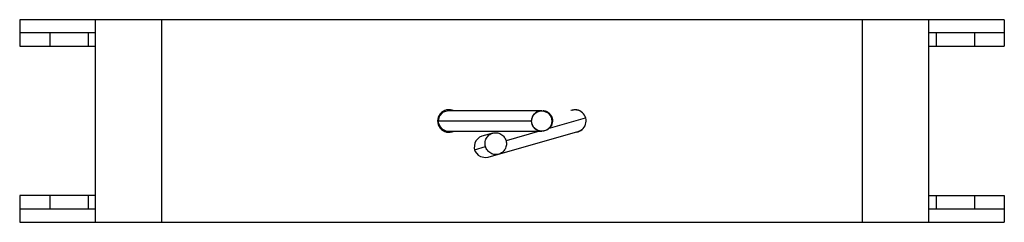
# Model space of a CAD drawing. Header units: millimetres. Extents: x 22 to 171, y 118 to 149.
import ezdxf

# ---------------------------------------------------------------- set-up
doc = ezdxf.new("R2010")
doc.units = ezdxf.units.MM
doc.header["$LTSCALE"] = 17.314589
doc.layers.get('0').update_dxf_attribs({"linetype": 'CONTINUOUS'})

msp = doc.modelspace()

# ---------------------------------------------------------------- linework, layer by layer
at = {"color": 7, "linetype": 'Continuous'}
for p, q in [((22.22, 148.76), (22.22, 146.76)), ((170.76, 148.76), (22.22, 148.76)), ((33.61, 148.76), (33.61, 118.16)), ((43.61, 148.76), (43.61, 118.16)), ((149.36, 148.76), (149.36, 118.16)), ((159.37, 148.76), (159.37, 118.16)), ((170.76, 148.76), (170.76, 146.76)), ((33.61, 146.76), (22.22, 146.76)), ((22.25, 146.76), (22.25, 144.76)), ((26.77, 146.76), (26.77, 144.76)), ((32.56, 146.76), (32.56, 144.76)), ((170.8, 146.76), (159.37, 146.76)), ((160.49, 146.76), (160.49, 144.76)), ((166.28, 146.76), (166.28, 144.76)), ((170.8, 146.76), (170.8, 144.76)), ((22.25, 144.76), (33.61, 144.76)), ((159.37, 144.76), (170.8, 144.76)), ((85.54, 134.16), (85.36, 133.46)), ((86.1, 134.77), (85.54, 134.16)), ((86.89, 134.99), (86.1, 134.77)), ((100.99, 134.99), (86.89, 134.99)), ((107.53, 133.9), (101.91, 132.29)), ((105.6, 135.07), (105.56, 135.06)), ((99.46, 133.46), (85.36, 133.46)), ((102.5, 132.76), (102.67, 133.46)), ((102.52, 133.46), (102.67, 133.46)), ((86.89, 131.93), (100.99, 131.93)), ((93.61, 131.63), (91.98, 131.16)), ((92.89, 127.99), (106.43, 131.87)), ((100.65, 131.93), (95.61, 130.48)), ((90.85, 129.12), (92.51, 129.6)), ((22.25, 122.21), (22.25, 120.21)), ((33.61, 122.21), (22.25, 122.21)), ((26.77, 122.21), (26.77, 120.21)), ((32.56, 122.21), (32.56, 120.21)), ((159.37, 122.21), (170.8, 122.21)), ((160.49, 122.21), (160.49, 120.21)), ((166.28, 122.21), (166.28, 120.21)), ((170.8, 122.21), (170.8, 120.21)), ((22.22, 120.16), (22.22, 118.16)), ((33.61, 120.16), (22.22, 120.16)), ((22.25, 120.21), (33.61, 120.21)), ((159.37, 120.21), (170.8, 120.21)), ((170.76, 120.16), (159.37, 120.16)), ((170.76, 120.16), (170.76, 118.16)), ((22.22, 118.16), (170.76, 118.16))]:
    msp.add_line(p, q, dxfattribs=at)
for points in [[(100.95, 134.99), (100.16, 134.77), (99.59, 134.17), (99.42, 133.46)], [(102.67, 133.46), (102.66, 133.58), (102.65, 133.68), (102.63, 133.78), (102.61, 133.88), (102.58, 133.97), (102.55, 134.05), (102.51, 134.13), (102.47, 134.21), (102.43, 134.28), (102.39, 134.34), (102.34, 134.41), (102.29, 134.46), (102.24, 134.52), (102.19, 134.57), (102.14, 134.62), (102.09, 134.66), (102.04, 134.7), (101.98, 134.74), (101.93, 134.77), (101.88, 134.8), (101.82, 134.83), (101.77, 134.85), (101.72, 134.88), (101.66, 134.9), (101.61, 134.91), (101.56, 134.93), (101.51, 134.94), (101.46, 134.96), (101.41, 134.97), (101.36, 134.97), (101.32, 134.98), (101.27, 134.98), (101.23, 134.99), (101.2, 134.99), (101.16, 134.99), (101.14, 134.99)], [(106.47, 135.03), (105.99, 135.13), (105.6, 135.07)], [(85.36, 133.46), (85.38, 133.22), (85.66, 132.56), (85.9, 132.3), (86.54, 131.97), (86.89, 131.93)], [(99.42, 133.46), (99.43, 133.33), (99.46, 133.11), (99.52, 132.92), (99.6, 132.75), (99.69, 132.6), (99.79, 132.47), (99.9, 132.35), (100.01, 132.26), (100.12, 132.18), (100.23, 132.11), (100.35, 132.06), (100.46, 132.01), (100.57, 131.98), (100.68, 131.96), (100.77, 131.94), (100.86, 131.93), (100.92, 131.93), (100.94, 131.93), (100.95, 131.93)], [(101.14, 131.93), (101.93, 132.16), (102.5, 132.76)], [(106.54, 131.9), (106.59, 131.92), (106.65, 131.94), (106.71, 131.96), (106.77, 131.99), (106.83, 132.02), (106.89, 132.06), (106.95, 132.09), (107.01, 132.13), (107.07, 132.18), (107.13, 132.23), (107.19, 132.29), (107.24, 132.33)], [(91.98, 131.16), (91.62, 131.01), (91.05, 130.47), (90.88, 130.13), (90.79, 129.38), (90.85, 129.12)], [(106.51, 131.89), (106.52, 131.9), (106.54, 131.9)], [(90.85, 129.12), (90.95, 128.86), (91.41, 128.28), (91.74, 128.08), (92.5, 127.93), (92.89, 127.99)]]:
    msp.add_lwpolyline(points, dxfattribs=at)
msp.add_circle((100.99, 133.46), 1.53, dxfattribs=at)
for centre, start, end in [((86.99, 133.46), 62.8366, 296.9108), ((105.99, 133.46), 278.7987, 111.6851)]:
    msp.add_arc(centre, 1.7, start, end, dxfattribs=at)
for points, knots in [([(92.51, 129.6), (92.45, 129.8), (92.42, 130.12), (92.51, 130.55), (92.64, 130.86), (92.83, 131.14), (93.06, 131.36), (93.32, 131.53), (93.51, 131.6), (93.61, 131.63)], [0, 0, 0, 0, 0.244323, 0.374751, 0.506705, 0.637415, 0.764769, 0.886067, 1, 1, 1, 1]), ([(93.61, 131.63), (93.7, 131.65), (93.9, 131.69), (94.21, 131.69), (94.53, 131.62), (94.83, 131.49), (95.11, 131.29), (95.4, 130.98), (95.55, 130.68), (95.61, 130.48)], [0, 0, 0, 0, 0.113933, 0.235231, 0.362586, 0.493296, 0.625249, 0.755677, 1, 1, 1, 1]), ([(94.52, 128.45), (94.42, 128.43), (94.22, 128.39), (93.91, 128.39), (93.59, 128.46), (93.29, 128.59), (93.01, 128.79), (92.72, 129.1), (92.57, 129.4), (92.51, 129.6)], [0, 0, 0, 0, 0.113933, 0.235231, 0.362585, 0.493295, 0.625249, 0.755677, 1, 1, 1, 1]), ([(95.61, 130.48), (95.67, 130.28), (95.7, 129.96), (95.61, 129.53), (95.48, 129.22), (95.29, 128.95), (95.06, 128.72), (94.8, 128.55), (94.61, 128.48), (94.52, 128.45)], [0, 0, 0, 0, 0.244323, 0.374751, 0.506704, 0.637414, 0.764769, 0.886067, 1, 1, 1, 1])]:
    msp.add_open_spline(points, degree=3, knots=knots, dxfattribs=at)

doc.saveas('drawing.dxf')
